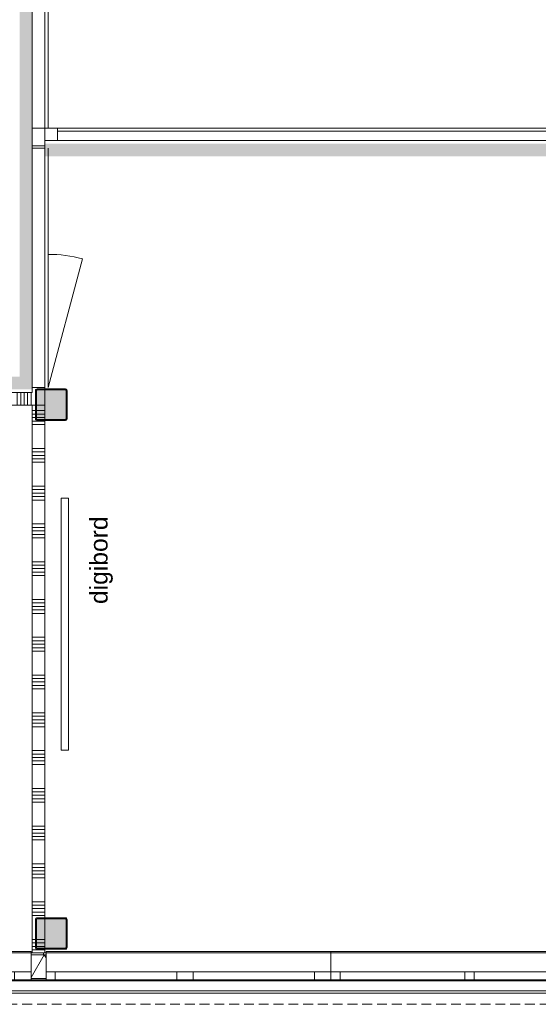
# Model space of a CAD drawing. Header units: millimetres. Extents: x -409 to 257590, y -7786 to 67330.
# Tile 178 of 210: x 89610 to 93726, y -409 to 7411. Entities that reach past the tile are written whole.
import ezdxf

# ---------------------------------------------------------------- set-up
doc = ezdxf.new("R2010")
doc.units = ezdxf.units.MM
doc.header["$MEASUREMENT"] = 0
doc.linetypes.add('B0702', pattern=[117.37, 78.119999, -39.250001])
for name, color, linetype in [('Info Wandafwerking aanduiding', 7, 'Continuous'), ('Info Wandafwerking aanduiding Doorsnede-arcering', 7, 'Continuous'), ('New_21 Buitenwanden', 7, 'Continuous'), ('New_21 Buitenwanden Doorsnede-arcering', 7, 'Continuous'), ('New_21 Buitenwanden Laagscheidingslijnen', 7, 'Continuous'), ('New_21 Buitenwanden Ramen', 7, 'Continuous'), ('New_22 NC Binnenwanden', 7, 'Continuous'), ('New_22 NC Binnenwanden Deuren', 7, 'Continuous'), ('New_22 NC Binnenwanden Doorsnede-arcering', 7, 'Continuous'), ('New_22 NC Binnenwanden Laagscheidingslijnen', 7, 'Continuous'), ('New_22 NC Binnenwanden Ramen', 7, 'Continuous'), ('New_23 Vloeren', 7, 'Continuous'), ('New_41 Buitenwandafwerking houten latten', 7, 'Continuous'), ('New_72 Vaste Inrichting', 7, 'Continuous'), ('New_info tekst digiborden', 7, 'Continuous'), ('New_Info Wandafwerking aanduiding', 7, 'Continuous'), ('New_Info Wandafwerking aanduiding Doorsnede-arcering', 7, 'Continuous'), ('New_Z Ruimtefuncties Zone omranding', 7, 'Continuous'), ('S-COLS-____-OTLN.RVT S', 7, 'Continuous'), ('S-COLS-____-OTLN.RVT S 2D arcering', 7, 'Continuous')]:
    doc.layers.add(name, color=color, linetype=linetype)
doc.styles.add('GENERATED_STYLE_1', font='txt')

# ---------------------------------------------------------------- blocks, each defined once
blk = doc.blocks.new('Slab_1_2', base_point=(0, 42578.3))
at = {"layer": 'New_23 Vloeren', "color": 1, "linetype": 'Continuous', "lineweight": 0, "flags": 128}
blk.add_lwpolyline([(30010, 0), (61758.5, 0), (61760, 1964.4), (61760.2, 1964.4), (61758.1, 8599), (73460, 8599), (73460, 0), (99110, 0), (99110, 26125), (66860, 26125), (61760, 26125), (61760, 28000.2), (49978, 28000.1)], dxfattribs=at)
blk = doc.blocks.new('*X119')
at = {"layer": 'New_22 NC Binnenwanden Doorsnede-arcering', "color": 254, "linetype": 'Continuous', "lineweight": 0, "true_color": 0xe9ebeb}
blk.add_line((87790.3, 4350), (87790.3, 4450), dxfattribs=at)
blk = doc.blocks.new('*X120')
at = {"layer": 'New_22 NC Binnenwanden Doorsnede-arcering', "color": 254, "linetype": 'Continuous', "lineweight": 0, "true_color": 0xe9ebeb}
for p, q in [((88990.3, 4350), (88990.3, 4450)), ((89017.7, 4350), (89017.7, 4450)), ((89045.1, 4350), (89045.1, 4450)), ((89072.6, 4350), (89072.6, 4450)), ((89100, 4350), (89100, 4450)), ((89290.3, 4350), (89290.3, 4450)), ((89317.7, 4350), (89317.7, 4450)), ((89345.1, 4350), (89345.1, 4450)), ((89372.6, 4350), (89372.6, 4450)), ((89400, 4350), (89400, 4450)), ((89590.3, 4350), (89590.3, 4450)), ((89617.7, 4350), (89617.7, 4450)), ((89645.1, 4350), (89645.1, 4450)), ((89672.6, 4350), (89672.6, 4450)), ((89700, 4350), (89700, 4450))]:
    blk.add_line(p, q, dxfattribs=at)
blk = doc.blocks.new('D1 22_5')
at = {"layer": 'New_22 NC Binnenwanden Deuren', "color": 1, "linetype": 'Continuous', "lineweight": 0}
for q in [(-481.8, 267.6), (-517, 0)]:
    blk.add_line((517, 0), q, dxfattribs=at)
at = {"layer": 'New_22 NC Binnenwanden Deuren', "color": 7, "linetype": 'Continuous', "lineweight": 0}
for p, q in [((-517, -14), (-517, -114)), ((-517, -14), (-517, -114)), ((517, -14), (517, -114)), ((517, -14), (517, -114))]:
    blk.add_line(p, q, dxfattribs=at)
at = {"layer": 'New_22 NC Binnenwanden Deuren', "color": 1, "linetype": 'Continuous', "lineweight": 0}
blk.add_arc((517, 0), 1034, 165, 180, dxfattribs=at)
blk = doc.blocks.new('Wall_14_2', base_point=(87660, 4450))
at = {"layer": 'New_22 NC Binnenwanden', "color": 8, "linetype": 'Continuous', "lineweight": 0, "true_color": 0x778488}
for p, q in [((87810, 4450), (87810, 4350)), ((88844, 4450), (88844, 4350))]:
    blk.add_line(p, q, dxfattribs=at)
at = {"layer": 'New_22 NC Binnenwanden', "color": 8, "linetype": 'Continuous', "lineweight": 0, "true_color": 0x778488, "flags": 128}
for points in [[(87810, 4450), (87760, 4450)], [(87760, 4450), (87760, 4350)], [(89710, 4450), (88844, 4450)], [(89810, 4450), (89810, 4350)], [(87760, 4350), (87810, 4350)], [(88844, 4350), (89710, 4350)]]:
    blk.add_lwpolyline(points, dxfattribs=at)
at = {"layer": 'New_22 NC Binnenwanden Laagscheidingslijnen', "color": 8, "linetype": 'Continuous', "lineweight": 0, "true_color": 0x778488}
for p, q in [((89710, 4350), (89735, 4350)), ((89743, 4350), (89810, 4350))]:
    blk.add_line(p, q, dxfattribs=at)
at = {"layer": 'New_22 NC Binnenwanden', "color": 8, "lineweight": 0, "true_color": 0x778488}
for name in ['*X119', '*X120']:
    blk.add_blockref(name, (0, 0), dxfattribs=at)
at = {"layer": 'New_22 NC Binnenwanden Deuren', "color": 1, "linetype": 'Continuous', "lineweight": 0, "xscale": -0.9999999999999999, "zscale": 1000, "rotation": 359.9999169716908}
blk.add_blockref('D1 22_5', (88327, 4464), dxfattribs=at)
blk = doc.blocks.new('*X622')
at = {"layer": 'New_22 NC Binnenwanden Doorsnede-arcering', "color": 254, "linetype": 'Continuous', "lineweight": 0, "true_color": 0xe9ebeb}
blk.add_line((89710, 6409.7), (89810, 6409.7), dxfattribs=at)
blk = doc.blocks.new('*X623')
at = {"layer": 'New_22 NC Binnenwanden Doorsnede-arcering', "color": 254, "linetype": 'Continuous', "lineweight": 0, "true_color": 0xe9ebeb}
for p, q in [((89710, 9109.7), (89810, 9109.7)), ((89710, 9082.3), (89810, 9082.3)), ((89710, 9054.9), (89810, 9054.9)), ((89710, 9027.4), (89810, 9027.4)), ((89710, 9000), (89810, 9000)), ((89710, 8809.7), (89735.3, 8809.7)), ((89710, 8782.3), (89735, 8782.3)), ((89710, 8754.9), (89735, 8754.9)), ((89710, 8727.4), (89735, 8727.4)), ((89710, 8700), (89735, 8700))]:
    blk.add_line(p, q, dxfattribs=at)
blk = doc.blocks.new('*X624')
at = {"layer": 'New_22 NC Binnenwanden Doorsnede-arcering', "color": 254, "linetype": 'Continuous', "lineweight": 0, "true_color": 0xe9ebeb}
for p, q in [((89710, 11509.7), (89810, 11509.7)), ((89710, 11482.3), (89810, 11482.3)), ((89710, 11454.9), (89810, 11454.9)), ((89710, 11427.4), (89810, 11427.4)), ((89710, 11400), (89810, 11400)), ((89710, 11209.7), (89810, 11209.7)), ((89710, 11182.3), (89810, 11182.3)), ((89710, 11154.9), (89810, 11154.9)), ((89710, 11127.4), (89810, 11127.4)), ((89710, 11100), (89810, 11100)), ((89710, 10909.7), (89810, 10909.7)), ((89710, 10882.3), (89810, 10882.3)), ((89710, 10854.9), (89810, 10854.9)), ((89710, 10827.4), (89810, 10827.4)), ((89710, 10800), (89810, 10800)), ((89710, 10609.7), (89810, 10609.7)), ((89710, 10582.3), (89810, 10582.3)), ((89710, 10554.9), (89810, 10554.9)), ((89710, 10527.4), (89810, 10527.4)), ((89710, 10500), (89810, 10500)), ((89710, 10309.7), (89810, 10309.7)), ((89710, 10282.3), (89810, 10282.3)), ((89710, 10254.9), (89810, 10254.9))]:
    blk.add_line(p, q, dxfattribs=at)
blk = doc.blocks.new('*X626')
at = {"layer": 'New_22 NC Binnenwanden Doorsnede-arcering', "color": 254, "linetype": 'Continuous', "lineweight": 0, "true_color": 0xe9ebeb}
for p, q in [((89743, 8782.3), (89810, 8782.3)), ((89743.3, 8809.7), (89810, 8809.7)), ((89743, 8754.9), (89810, 8754.9)), ((89743, 8727.4), (89810, 8727.4)), ((89743, 8700), (89810, 8700))]:
    blk.add_line(p, q, dxfattribs=at)
blk = doc.blocks.new('R1 22_3')
at = {"layer": 'New_22 NC Binnenwanden Ramen', "color": 1, "linetype": 'Continuous', "lineweight": 0}
for p, q in [((-500, 0), (-433, 0)), ((-433, 0), (-433, -139)), ((-433, 0), (433, 0)), ((433, -139), (433, 0)), ((433, 0), (500, 0)), ((-433, -139), (-500, -139)), ((433, -139), (-433, -139)), ((500, -139), (433, -139))]:
    blk.add_line(p, q, dxfattribs=at)
at = {"layer": 'New_22 NC Binnenwanden Ramen', "color": 9, "linetype": 'Continuous', "lineweight": 0}
for p, q in [((-500, -14), (500, -14)), ((-500, -114), (500, -114))]:
    blk.add_line(p, q, dxfattribs=at)
at = {"layer": 'New_22 NC Binnenwanden Ramen', "color": 7, "linetype": 'Continuous', "lineweight": 0}
for p, q in [((-500, -14), (-500, -114)), ((-500, -14), (-500, -114)), ((500, -14), (500, -114)), ((500, -14), (500, -114))]:
    blk.add_line(p, q, dxfattribs=at)
blk = doc.blocks.new('D1 zl1-a 22')
at = {"layer": 'New_22 NC Binnenwanden Deuren', "color": 1, "linetype": 'Continuous', "lineweight": 0}
for p, q in [((57, 0), (-964, 273.6)), ((57, 0), (-1000, 0)), ((1000, 0), (57, 0))]:
    blk.add_line(p, q, dxfattribs=at)
at = {"layer": 'New_22 NC Binnenwanden Deuren', "color": 7, "linetype": 'Continuous', "lineweight": 0}
for p, q in [((-1000, -125), (-1000, -25)), ((-1000, -125), (-1000, -25)), ((1000, -125), (1000, -25)), ((1000, -125), (1000, -25))]:
    blk.add_line(p, q, dxfattribs=at)
at = {"layer": 'New_22 NC Binnenwanden Deuren', "color": 1, "linetype": 'Continuous', "lineweight": 0}
blk.add_arc((57, 0), 1057, 165, 180, dxfattribs=at)
blk = doc.blocks.new('D1 zl1-b 22_6')
at = {"layer": 'New_22 NC Binnenwanden Deuren', "color": 1, "linetype": 'Continuous', "lineweight": 0}
for p, q in [((950, 0), (-71, 273.6)), ((-950, 0), (-107, 0)), ((950, 0), (-107, 0))]:
    blk.add_line(p, q, dxfattribs=at)
at = {"layer": 'New_22 NC Binnenwanden Deuren', "color": 7, "linetype": 'Continuous', "lineweight": 0}
for p, q in [((-950, -125), (-950, -25)), ((-950, -125), (-950, -25)), ((950, -125), (950, -25)), ((950, -125), (950, -25))]:
    blk.add_line(p, q, dxfattribs=at)
at = {"layer": 'New_22 NC Binnenwanden Deuren', "color": 1, "linetype": 'Continuous', "lineweight": 0}
blk.add_arc((950, 0), 1057, 165, 180, dxfattribs=at)
blk = doc.blocks.new('Wall_135_2', base_point=(89810, 11600))
at = {"layer": 'New_22 NC Binnenwanden', "color": 8, "linetype": 'Continuous', "lineweight": 0, "true_color": 0x778488}
for p, q in [((89710, 10250), (89810, 10250)), ((89710, 9250), (89810, 9250)), ((89710, 8550), (89810, 8550)), ((89710, 6550), (89810, 6550)), ((89710, 6390), (89810, 6390)), ((89710, 4490), (89810, 4490))]:
    blk.add_line(p, q, dxfattribs=at)
at = {"layer": 'New_22 NC Binnenwanden', "color": 8, "linetype": 'Continuous', "lineweight": 0, "true_color": 0x778488, "flags": 128}
for points in [[(89710, 11600), (89710, 10250)], [(89810, 11600), (89710, 11600)], [(89810, 10250), (89810, 11600)], [(89710, 9250), (89710, 8550)], [(89810, 8825), (89810, 9250)], [(89810, 8583), (89810, 8817)], [(89810, 8550), (89810, 8575)], [(89710, 6550), (89710, 6390)], [(89810, 6390), (89810, 6550)], [(89710, 4490), (89710, 4450)], [(89810, 4475), (89810, 4490)], [(89810, 4450), (89810, 4467)]]:
    blk.add_lwpolyline(points, dxfattribs=at)
at = {"layer": 'New_22 NC Binnenwanden', "color": 8, "lineweight": 0, "true_color": 0x778488}
for name in ['*X624', '*X623', '*X626', '*X622']:
    blk.add_blockref(name, (0, 0), dxfattribs=at)
at = {"layer": 'New_22 NC Binnenwanden Deuren', "color": 1, "linetype": 'Continuous', "lineweight": 0, "zscale": 1000, "rotation": 270}
for name, p in [('D1 zl1-a 22', (89835, 7550)), ('D1 zl1-b 22_6', (89835, 5440))]:
    blk.add_blockref(name, p, dxfattribs=at)
at = {"layer": 'New_22 NC Binnenwanden Ramen', "color": 1, "linetype": 'Continuous', "lineweight": 0, "zscale": 1000, "rotation": 90}
blk.add_blockref('R1 22_3', (89696, 9750), dxfattribs=at)
blk = doc.blocks.new('Wall_210_2', base_point=(99110, 0))
at = {"layer": 'New_21 Buitenwanden', "color": 8, "linetype": 'Continuous', "lineweight": 0, "true_color": 0x778488}
for p, q in [((73316, -214), (99254, -214)), ((73246, -302), (99324, -302))]:
    blk.add_line(p, q, dxfattribs=at)
at = {"layer": 'New_21 Buitenwanden', "color": 8, "linetype": 'Continuous', "lineweight": 0, "true_color": 0x778488, "flags": 128}
for points in [[(99110, 0), (73460, 0)], [(73140, -320), (99412, -320)]]:
    blk.add_lwpolyline(points, dxfattribs=at)
blk = doc.blocks.new('*X882')
at = {"layer": 'New_22 NC Binnenwanden Doorsnede-arcering', "color": 254, "linetype": 'Continuous', "lineweight": 0, "true_color": 0xe9ebeb}
for p, q in [((89710, 4305.5), (89735, 4305.5)), ((89710, 4278.1), (89735, 4278.1)), ((89710, 4250.7), (89735, 4250.7)), ((89710, 4223.2), (89810, 4223.2)), ((89710, 4195.8), (89810, 4195.8)), ((89710, 4005.5), (89810, 4005.5)), ((89710, 3978.1), (89810, 3978.1)), ((89710, 3950.7), (89810, 3950.7)), ((89710, 3923.2), (89810, 3923.2)), ((89710, 3895.8), (89810, 3895.8)), ((89710, 3705.5), (89810, 3705.5)), ((89710, 3678.1), (89810, 3678.1)), ((89710, 3650.7), (89810, 3650.7)), ((89710, 3623.2), (89810, 3623.2)), ((89710, 3595.8), (89810, 3595.8)), ((89709.9, 3405.5), (89809.9, 3405.5)), ((89709.9, 3378.1), (89809.9, 3378.1)), ((89709.9, 3350.7), (89809.9, 3350.7)), ((89709.9, 3323.2), (89809.9, 3323.2)), ((89709.9, 3295.8), (89809.9, 3295.8)), ((89709.9, 3105.5), (89809.9, 3105.5)), ((89709.9, 3078.1), (89809.9, 3078.1)), ((89709.9, 3050.7), (89809.9, 3050.7)), ((89709.9, 3023.2), (89809.9, 3023.2)), ((89709.9, 2995.8), (89809.9, 2995.8)), ((89709.9, 2805.5), (89809.9, 2805.5)), ((89709.9, 2778.1), (89809.9, 2778.1)), ((89709.9, 2750.7), (89809.9, 2750.7)), ((89709.9, 2723.2), (89809.9, 2723.2)), ((89709.9, 2695.8), (89809.9, 2695.8)), ((89709.9, 2505.5), (89809.9, 2505.5)), ((89709.9, 2478.1), (89809.9, 2478.1)), ((89709.9, 2450.7), (89809.9, 2450.7)), ((89709.9, 2423.2), (89809.9, 2423.2)), ((89709.9, 2395.8), (89809.9, 2395.8)), ((89709.9, 2205.5), (89809.9, 2205.5)), ((89709.9, 2178.1), (89809.9, 2178.1)), ((89709.9, 2150.7), (89809.9, 2150.7)), ((89709.9, 2123.2), (89809.9, 2123.2)), ((89709.9, 2095.8), (89809.9, 2095.8)), ((89709.9, 1905.5), (89809.9, 1905.5)), ((89709.9, 1878.1), (89809.9, 1878.1)), ((89709.9, 1850.7), (89809.9, 1850.7)), ((89709.9, 1823.2), (89809.9, 1823.2)), ((89709.9, 1795.8), (89809.9, 1795.8)), ((89709.9, 1605.5), (89809.9, 1605.5)), ((89709.9, 1578.1), (89809.9, 1578.1)), ((89709.9, 1550.7), (89809.9, 1550.7)), ((89709.9, 1523.2), (89809.9, 1523.2)), ((89709.9, 1495.8), (89809.9, 1495.8)), ((89709.8, 1305.5), (89809.8, 1305.5)), ((89709.8, 1278.1), (89809.8, 1278.1)), ((89709.8, 1250.7), (89809.8, 1250.7)), ((89709.8, 1223.2), (89809.8, 1223.2)), ((89709.8, 1195.8), (89809.8, 1195.8)), ((89709.8, 1005.5), (89809.8, 1005.5)), ((89709.8, 978.1), (89809.8, 978.1)), ((89709.8, 950.7), (89809.8, 950.7)), ((89709.8, 923.2), (89809.8, 923.2)), ((89709.8, 895.8), (89809.8, 895.8)), ((89709.8, 705.5), (89809.8, 705.5)), ((89709.8, 678.1), (89809.8, 678.1)), ((89709.8, 650.7), (89809.8, 650.7)), ((89709.8, 623.2), (89809.8, 623.2)), ((89709.8, 595.8), (89809.8, 595.8)), ((89709.8, 405.5), (89809.8, 405.5)), ((89709.8, 378.1), (89809.8, 378.1)), ((89709.8, 350.7), (89809.8, 350.7)), ((89709.8, 323.2), (89809.8, 323.2)), ((89709.8, 295.8), (89809.8, 295.8)), ((89709.8, 105.5), (89735, 105.5)), ((89709.8, 78.1), (89735, 78.1)), ((89709.8, 50.7), (89735, 50.7)), ((89709.8, 23.2), (89809.8, 23.2))]:
    blk.add_line(p, q, dxfattribs=at)
blk = doc.blocks.new('*X883')
at = {"layer": 'New_22 NC Binnenwanden Doorsnede-arcering', "color": 254, "linetype": 'Continuous', "lineweight": 0, "true_color": 0xe9ebeb}
for p, q in [((89743, 105.5), (89809.8, 105.5)), ((89743, 78.1), (89809.8, 78.1)), ((89743, 50.7), (89809.8, 50.7))]:
    blk.add_line(p, q, dxfattribs=at)
blk = doc.blocks.new('*X884')
at = {"layer": 'New_22 NC Binnenwanden Doorsnede-arcering', "color": 254, "linetype": 'Continuous', "lineweight": 0, "true_color": 0xe9ebeb}
for p, q in [((89743, 4305.5), (89810, 4305.5)), ((89743, 4278.1), (89810, 4278.1)), ((89743, 4250.7), (89810, 4250.7))]:
    blk.add_line(p, q, dxfattribs=at)
blk = doc.blocks.new('Wall_219_2', base_point=(89810, 4450))
at = {"layer": 'New_22 NC Binnenwanden', "color": 8, "linetype": 'Continuous', "lineweight": 0, "true_color": 0x778488, "flags": 128}
for points in [[(89710, 4350), (89709.8, 0)], [(89810, 4233), (89810, 4350)], [(89809.8, 275), (89810, 4225)], [(89809.8, 33), (89809.8, 267)], [(89809.8, 0), (89709.8, 0)], [(89809.8, 0), (89809.8, 25)]]:
    blk.add_lwpolyline(points, dxfattribs=at)
at = {"layer": 'New_22 NC Binnenwanden Laagscheidingslijnen', "color": 8, "linetype": 'Continuous', "lineweight": 0, "true_color": 0x778488}
for p, q in [((89710, 4350), (89735, 4350)), ((89743, 4350), (89810, 4350))]:
    blk.add_line(p, q, dxfattribs=at)
at = {"layer": 'New_22 NC Binnenwanden', "color": 8, "lineweight": 0, "true_color": 0x778488}
for name in ['*X882', '*X884', '*X883']:
    blk.add_blockref(name, (0, 0), dxfattribs=at)
blk = doc.blocks.new('Wall_360_2', base_point=(87760, 4474.7))
at = {"layer": 'Info Wandafwerking aanduiding Doorsnede-arcering', "linetype": 'Continuous', "lineweight": 0}
for points in [[(87860, 4474.7), (89610, 4474.7), (89610, 4574.7), (87860, 4574.7)], [(89610, 4574.7), (89610, 4474.7), (89710, 4474.7)], [(89710, 4574.7), (89610, 4574.7), (89710, 4474.7)]]:
    blk.add_hatch(color=1, dxfattribs=at).paths.add_polyline_path(points)
at = {"layer": 'Info Wandafwerking aanduiding', "color": 9, "linetype": 'Continuous', "lineweight": 0, "flags": 128}
blk.add_lwpolyline([(89710, 4474.7), (89710, 4574.7)], dxfattribs=at)
blk = doc.blocks.new('Wall_361_2', base_point=(89710, 4474.7))
at = {"layer": 'Info Wandafwerking aanduiding Doorsnede-arcering', "linetype": 'Continuous', "lineweight": 0}
blk.add_hatch(color=1, dxfattribs=at).paths.add_polyline_path([(89710, 4574.7), (89710, 21250), (89610, 21250), (89610, 4574.7)])
blk = doc.blocks.new('Notitiebord 22 KM')
at = {"layer": 'New_72 Vaste Inrichting', "color": 253, "linetype": 'Continuous', "lineweight": 0, "true_color": 0x99a3a6}
for p, q in [((2000, 60), (0, 60)), ((0, 60), (0, 0)), ((0, 0), (2000, 0)), ((2000, 0), (2000, 60))]:
    blk.add_line(p, q, dxfattribs=at)
blk = doc.blocks.new('Column 361[44]_2', base_point=(0.5, 3))
at = {"layer": 'S-COLS-____-OTLN.RVT S 2D arcering', "linetype": 'Continuous', "lineweight": 0, "true_color": 0x778488}
h = blk.add_hatch(color=8, dxfattribs=at)
h.paths.add_polyline_path([(89735.5, 41), (89736.5, 36), (89739.3, 31.8), (89743.5, 28.9), (89748.5, 28), (89972.5, 28), (89977.5, 28.9), (89981.7, 31.8), (89984.5, 36), (89985.5, 41), (89985.5, 265), (89984.5, 269.9), (89981.7, 274.1), (89977.5, 277), (89972.5, 278), (89748.5, 278), (89743.5, 277), (89739.3, 274.1), (89736.5, 269.9), (89735.5, 265)])
h.paths.add_polyline_path([(89972.5, 36), (89748.5, 36), (89746.6, 36.3), (89745, 37.4), (89743.9, 39), (89743.5, 41), (89743.5, 265), (89743.9, 266.9), (89745, 268.5), (89746.6, 269.6), (89748.5, 270), (89972.5, 270), (89974.4, 269.6), (89976.1, 268.5), (89977.1, 266.9), (89977.5, 265), (89977.5, 41), (89977.1, 39), (89976.1, 37.4), (89974.4, 36.3)], flags=0)
blk.add_hatch(color=8, dxfattribs=at).paths.add_polyline_path([(89972.5, 270), (89748.5, 270), (89746.6, 269.6), (89745, 268.5), (89743.9, 266.9), (89743.5, 265), (89743.5, 41), (89743.9, 39), (89745, 37.4), (89746.6, 36.3), (89748.5, 36), (89972.5, 36), (89974.4, 36.3), (89976.1, 37.4), (89977.1, 39), (89977.5, 41), (89977.5, 265), (89977.1, 266.9), (89976.1, 268.5), (89974.4, 269.6)])
at = {"layer": 'S-COLS-____-OTLN.RVT S', "color": 1, "linetype": 'Continuous', "lineweight": 0}
for p, q in [((89736.5, 269.9), (89735.5, 265)), ((89735.5, 265), (89735.5, 41)), ((89739.3, 274.1), (89736.5, 269.9)), ((89743.5, 277), (89739.3, 274.1)), ((89748.5, 278), (89743.5, 277)), ((89743.5, 265), (89743.9, 266.9)), ((89743.5, 41), (89743.5, 265)), ((89743.9, 266.9), (89745, 268.5)), ((89745, 268.5), (89746.6, 269.6)), ((89746.6, 269.6), (89748.5, 270)), ((89972.5, 278), (89748.5, 278)), ((89748.5, 270), (89972.5, 270)), ((89977.5, 277), (89972.5, 278)), ((89972.5, 270), (89974.4, 269.6)), ((89974.4, 269.6), (89976.1, 268.5)), ((89976.1, 268.5), (89977.1, 266.9)), ((89977.1, 266.9), (89977.5, 265)), ((89981.7, 274.1), (89977.5, 277)), ((89977.5, 265), (89977.5, 41)), ((89984.5, 269.9), (89981.7, 274.1)), ((89985.5, 265), (89984.5, 269.9)), ((89985.5, 41), (89985.5, 265)), ((89735.5, 41), (89736.5, 36)), ((89736.5, 36), (89739.3, 31.8)), ((89739.3, 31.8), (89743.5, 28.9)), ((89743.9, 39), (89743.5, 41)), ((89743.5, 28.9), (89748.5, 28)), ((89745, 37.4), (89743.9, 39)), ((89746.6, 36.3), (89745, 37.4)), ((89748.5, 36), (89746.6, 36.3)), ((89972.5, 36), (89748.5, 36)), ((89748.5, 28), (89972.5, 28)), ((89974.4, 36.3), (89972.5, 36)), ((89972.5, 28), (89977.5, 28.9)), ((89976.1, 37.4), (89974.4, 36.3)), ((89977.1, 39), (89976.1, 37.4)), ((89977.5, 41), (89977.1, 39)), ((89977.5, 28.9), (89981.7, 31.8)), ((89981.7, 31.8), (89984.5, 36)), ((89984.5, 36), (89985.5, 41))]:
    blk.add_line(p, q, dxfattribs=at)
blk = doc.blocks.new('Column 392[75]_2', base_point=(0.5, 3))
at = {"layer": 'S-COLS-____-OTLN.RVT S 2D arcering', "linetype": 'Continuous', "lineweight": 0, "true_color": 0x778488}
h = blk.add_hatch(color=8, dxfattribs=at)
h.paths.add_polyline_path([(89735.5, 4241), (89736.5, 4236), (89739.3, 4231.8), (89743.5, 4228.9), (89748.5, 4228), (89972.5, 4228), (89977.5, 4228.9), (89981.7, 4231.8), (89984.5, 4236), (89985.5, 4241), (89985.5, 4465), (89984.5, 4469.9), (89981.7, 4474.1), (89977.5, 4477), (89972.5, 4478), (89748.5, 4478), (89743.5, 4477), (89739.3, 4474.1), (89736.5, 4469.9), (89735.5, 4465)])
h.paths.add_polyline_path([(89972.5, 4236), (89748.5, 4236), (89746.6, 4236.3), (89745, 4237.4), (89743.9, 4239), (89743.5, 4241), (89743.5, 4465), (89743.9, 4466.9), (89745, 4468.5), (89746.6, 4469.6), (89748.5, 4470), (89972.5, 4470), (89974.4, 4469.6), (89976.1, 4468.5), (89977.1, 4466.9), (89977.5, 4465), (89977.5, 4241), (89977.1, 4239), (89976.1, 4237.4), (89974.4, 4236.3)], flags=0)
blk.add_hatch(color=8, dxfattribs=at).paths.add_polyline_path([(89972.5, 4470), (89748.5, 4470), (89746.6, 4469.6), (89745, 4468.5), (89743.9, 4466.9), (89743.5, 4465), (89743.5, 4241), (89743.9, 4239), (89745, 4237.4), (89746.6, 4236.3), (89748.5, 4236), (89972.5, 4236), (89974.4, 4236.3), (89976.1, 4237.4), (89977.1, 4239), (89977.5, 4241), (89977.5, 4465), (89977.1, 4466.9), (89976.1, 4468.5), (89974.4, 4469.6)])
at = {"layer": 'S-COLS-____-OTLN.RVT S', "color": 1, "linetype": 'Continuous', "lineweight": 0}
for p, q in [((89736.5, 4469.9), (89735.5, 4465)), ((89735.5, 4465), (89735.5, 4241)), ((89739.3, 4474.1), (89736.5, 4469.9)), ((89743.5, 4477), (89739.3, 4474.1)), ((89748.5, 4478), (89743.5, 4477)), ((89743.5, 4465), (89743.9, 4466.9)), ((89743.5, 4241), (89743.5, 4465)), ((89743.9, 4466.9), (89745, 4468.5)), ((89745, 4468.5), (89746.6, 4469.6)), ((89746.6, 4469.6), (89748.5, 4470)), ((89972.5, 4478), (89748.5, 4478)), ((89748.5, 4470), (89972.5, 4470)), ((89977.5, 4477), (89972.5, 4478)), ((89972.5, 4470), (89974.4, 4469.6)), ((89974.4, 4469.6), (89976.1, 4468.5)), ((89976.1, 4468.5), (89977.1, 4466.9)), ((89977.1, 4466.9), (89977.5, 4465)), ((89981.7, 4474.1), (89977.5, 4477)), ((89977.5, 4465), (89977.5, 4241)), ((89984.5, 4469.9), (89981.7, 4474.1)), ((89985.5, 4465), (89984.5, 4469.9)), ((89985.5, 4241), (89985.5, 4465)), ((89735.5, 4241), (89736.5, 4236)), ((89736.5, 4236), (89739.3, 4231.8)), ((89739.3, 4231.8), (89743.5, 4228.9)), ((89743.9, 4239), (89743.5, 4241)), ((89743.5, 4228.9), (89748.5, 4228)), ((89745, 4237.4), (89743.9, 4239)), ((89746.6, 4236.3), (89745, 4237.4)), ((89748.5, 4236), (89746.6, 4236.3)), ((89972.5, 4236), (89748.5, 4236)), ((89748.5, 4228), (89972.5, 4228)), ((89974.4, 4236.3), (89972.5, 4236)), ((89972.5, 4228), (89977.5, 4228.9)), ((89976.1, 4237.4), (89974.4, 4236.3)), ((89977.1, 4239), (89976.1, 4237.4)), ((89977.5, 4241), (89977.1, 4239)), ((89977.5, 4228.9), (89981.7, 4231.8)), ((89981.7, 4231.8), (89984.5, 4236)), ((89984.5, 4236), (89985.5, 4241))]:
    blk.add_line(p, q, dxfattribs=at)
blk = doc.blocks.new('Curtain Wall_72_2')
at = {"layer": 'New_41 Buitenwandafwerking houten latten', "color": 253, "linetype": 'B0702', "lineweight": 0, "true_color": 0x99a3a6, "flags": 128}
blk.add_lwpolyline([(88691, -409.1), (88737, -409.1), (88837, -409.1), (88937, -409.1), (89037, -409.1), (89083, -409.1), (89183, -409.1), (89283, -409.1), (89383, -409.1), (89429, -409.1), (89529, -409.1), (89629, -409.1), (89729, -409.1), (89775, -409.1), (89875, -409.1), (89975, -409.1), (90075, -409.1), (90121, -409.1), (90221, -409.1), (90321, -409.1), (90421, -409.1), (90467, -409.1), (90567, -409.1), (90667, -409.1), (90767, -409.1), (90813, -409.1), (90913, -409.1), (91013, -409.1), (91113, -409.1), (91159, -409.1), (91259, -409.1), (91359, -409.1), (91459, -409.1), (91505, -409.1), (91605, -409.1), (91705, -409.1), (91805, -409.1), (91851, -409.1), (91951, -409.1), (92051, -409.1), (92151, -409.1), (92197, -409.1), (92297, -409.1), (92397, -409.2), (92497, -409.2), (92543, -409.2), (92643, -409.2), (92743, -409.2), (92843, -409.2), (92889, -409.2), (92989, -409.2), (93089, -409.2), (93189, -409.2), (93235, -409.2), (93335, -409.2), (93435, -409.2), (93535, -409.2), (93581, -409.2), (93681, -409.2), (93781, -409.2), (93881, -409.2), (93927, -409.2), (94027, -409.2), (94127, -409.2), (94227, -409.2), (94273, -409.2), (94373, -409.2), (94473, -409.2), (94573, -409.2), (94619, -409.2), (94719, -409.2), (94819, -409.2), (94919, -409.2), (94965, -409.2), (95065, -409.2), (95165, -409.2), (95265, -409.2), (95311, -409.2), (95411, -409.2), (95511, -409.2), (95611, -409.2), (95657, -409.2), (95757, -409.2), (95857, -409.2), (95957, -409.2), (96003, -409.2), (96103, -409.2), (96203, -409.2), (96303, -409.2), (96349, -409.2), (96449, -409.2), (96549, -409.2), (96649, -409.2), (96695, -409.2), (96795, -409.2), (96895, -409.2), (96995, -409.2), (97041, -409.2), (97141, -409.2), (97241, -409.2), (97341, -409.2), (97387, -409.2), (97487, -409.2), (97587, -409.2), (97687, -409.2), (97733, -409.2), (97833, -409.2), (97933, -409.2), (98033, -409.2), (98079, -409.2), (98179, -409.2), (98279, -409.2), (98379, -409.2), (98425, -409.2), (98525, -409.2), (98625, -409.2), (98725, -409.2), (98771, -409.2), (98871, -409.2), (98971, -409.2), (99071, -409.2), (99102.9, -409.2)], dxfattribs=at)
blk = doc.blocks.new('DV1 22')
at = {"layer": 'New_22 NC Binnenwanden Deuren', "color": 7, "linetype": 'Continuous', "lineweight": 0}
for p, q in [((-4599.5, 0), (-4599.5, 25)), ((-4599.5, -75), (-4599.5, 0)), ((-4599.5, -75), (-4599.5, 0)), ((4599.5, 0), (4599.5, 25)), ((4599.5, -75), (4599.5, 0)), ((4599.5, -75), (4599.5, 0))]:
    blk.add_line(p, q, dxfattribs=at)
at = {"layer": 'New_22 NC Binnenwanden Deuren', "color": 1, "linetype": 'Continuous', "lineweight": 0}
for p, q in [((-4088.5, 0), (-4599.5, 0)), ((-4088.5, 0), (-3066.3, 0)), ((-3066.3, 0), (-2044.2, 0)), ((-2044.2, 0), (-1022.1, 0)), ((-1022.1, 0), (0, 0)), ((0, 0), (1022.1, 0)), ((1022.1, 0), (2044.2, 0)), ((2044.2, 0), (3066.3, 0)), ((3066.3, 0), (4088.5, 0)), ((4088.5, 0), (4599.5, 0))]:
    blk.add_line(p, q, dxfattribs=at)
blk = doc.blocks.new('Wall_494_2', base_point=(89810, 6450))
at = {"layer": 'New_22 NC Binnenwanden', "color": 8, "linetype": 'Continuous', "lineweight": 0, "true_color": 0x778488}
for p, q in [((89911, 6525), (89911, 6550)), ((89911, 6450), (89911, 6525)), ((99110, 6525), (99110, 6550)), ((99110, 6450), (99110, 6525))]:
    blk.add_line(p, q, dxfattribs=at)
at = {"layer": 'New_22 NC Binnenwanden', "color": 8, "linetype": 'Continuous', "lineweight": 0, "true_color": 0x778488, "flags": 128}
for points in [[(89911, 6550), (89810, 6550)], [(89810, 6450), (89810, 6550)], [(89810, 6450), (89911, 6450)]]:
    blk.add_lwpolyline(points, dxfattribs=at)
at = {"layer": 'New_22 NC Binnenwanden Deuren', "color": 1, "linetype": 'Continuous', "lineweight": 0, "zscale": 1000, "rotation": 2.022747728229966e-05}
blk.add_blockref('DV1 22', (94510.5, 6525), dxfattribs=at)
blk = doc.blocks.new('*X2283')
at = {"layer": 'New_21 Buitenwanden Doorsnede-arcering', "color": 254, "linetype": 'Continuous', "lineweight": 0, "true_color": 0xe9ebeb}
for p in [(89700, -197), (89819.8, -40.4)]:
    blk.add_line(p, (89805.1, -15), dxfattribs=at)
blk = doc.blocks.new('Rnx horizontaal 22_39')
at = {"layer": 'New_21 Buitenwanden Ramen', "color": 1, "linetype": 'Continuous', "lineweight": 0}
for p, q in [((-1100, 150), (-1100, 160)), ((-1100, 160), (1100, 160)), ((1100, 160), (1100, 150)), ((-1100, 0), (-1027, 0)), ((-1027, 0), (-1027, -72)), ((-1027, 0), (-36.5, 0)), ((-36.5, -72), (-36.5, 0)), ((-36.5, 0), (0, 0)), ((0, 0), (36.5, 0)), ((36.5, 0), (36.5, -72)), ((36.5, 0), (1027, 0)), ((1027, -72), (1027, 0)), ((1027, 0), (1100, 0)), ((-1027, -72), (-1100, -72)), ((-36.5, -72), (-1027, -72)), ((0, -72), (-36.5, -72)), ((36.5, -72), (0, -72)), ((1027, -72), (36.5, -72)), ((1100, -72), (1027, -72))]:
    blk.add_line(p, q, dxfattribs=at)
at = {"layer": 'New_21 Buitenwanden Ramen', "color": 9, "linetype": 'Continuous', "lineweight": 0}
for p, q in [((-1100, 135), (-1100, 150)), ((-1100, 0), (-1100, 135)), ((1100, 135), (1100, 150)), ((1100, 0), (1100, 135)), ((-1100, -54), (-1100, 0)), ((-1100, -54), (-1100, 0)), ((1100, -54), (1100, 0)), ((1100, -54), (1100, 0)), ((-1100, -72), (-1100, -54)), ((-1100, -72), (-1100, -54)), ((1100, -72), (1100, -54)), ((1100, -72), (1100, -54))]:
    blk.add_line(p, q, dxfattribs=at)
blk = doc.blocks.new('Rnx horizontaal 22_42')
at = {"layer": 'New_21 Buitenwanden Ramen', "color": 1, "linetype": 'Continuous', "lineweight": 0}
for p, q in [((-965, 150), (-965, 160)), ((-965, 160), (965, 160)), ((965, 160), (965, 150)), ((-965, 0), (-892, 0)), ((-892, 0), (-892, -72)), ((-892, 0), (-93.5, 0)), ((-93.5, -72), (-93.5, 0)), ((-93.5, 0), (-57, 0)), ((-57, 0), (36.5, 0)), ((36.5, 0), (36.5, -72)), ((36.5, 0), (835, 0)), ((835, -72), (835, 0)), ((835, 0), (965, 0)), ((-892, -72), (-965, -72)), ((-93.5, -72), (-892, -72)), ((-57, -72), (-93.5, -72)), ((36.5, -72), (-57, -72)), ((835, -72), (36.5, -72)), ((965, -72), (835, -72))]:
    blk.add_line(p, q, dxfattribs=at)
at = {"layer": 'New_21 Buitenwanden Ramen', "color": 9, "linetype": 'Continuous', "lineweight": 0}
for p, q in [((-965, 135), (-965, 150)), ((-965, 0), (-965, 135)), ((965, 135), (965, 150)), ((965, 0), (965, 135)), ((-965, -54), (-965, 0)), ((-965, -54), (-965, 0)), ((965, -54), (965, 0)), ((965, -54), (965, 0)), ((-965, -72), (-965, -54)), ((-965, -72), (-965, -54)), ((965, -72), (965, -54)), ((965, -72), (965, -54))]:
    blk.add_line(p, q, dxfattribs=at)
blk = doc.blocks.new('Rnx horizontaal 22_25')
at = {"layer": 'New_21 Buitenwanden Ramen', "color": 1, "linetype": 'Continuous', "lineweight": 0}
for p, q in [((-1130, 150), (-1130, 160)), ((-1130, 160), (1130, 160)), ((1130, 160), (1130, 150)), ((-1130, 0), (-1057, 0)), ((-1057, 0), (-1057, -72)), ((-1057, 0), (-93.5, 0)), ((-93.5, -72), (-93.5, 0)), ((-93.5, 0), (-57, 0)), ((-57, 0), (36.5, 0)), ((36.5, 0), (36.5, -72)), ((36.5, 0), (1000, 0)), ((1000, -72), (1000, 0)), ((1000, 0), (1130, 0)), ((-1057, -72), (-1130, -72)), ((-93.5, -72), (-1057, -72)), ((-57, -72), (-93.5, -72)), ((36.5, -72), (-57, -72)), ((1000, -72), (36.5, -72)), ((1130, -72), (1000, -72))]:
    blk.add_line(p, q, dxfattribs=at)
at = {"layer": 'New_21 Buitenwanden Ramen', "color": 9, "linetype": 'Continuous', "lineweight": 0}
for p, q in [((-1130, 135), (-1130, 150)), ((-1130, 0), (-1130, 135)), ((1130, 135), (1130, 150)), ((1130, 0), (1130, 135)), ((-1130, -54), (-1130, 0)), ((-1130, -54), (-1130, 0)), ((1130, -54), (1130, 0)), ((1130, -54), (1130, 0)), ((-1130, -72), (-1130, -54)), ((-1130, -72), (-1130, -54)), ((1130, -72), (1130, -54)), ((1130, -72), (1130, -54))]:
    blk.add_line(p, q, dxfattribs=at)
blk = doc.blocks.new('Wall_503_2', base_point=(99110, 0))
at = {"layer": 'New_21 Buitenwanden Doorsnede-arcering', "linetype": 'Continuous', "lineweight": 0, "true_color": 0xe9ebeb}
h = blk.add_hatch(dxfattribs=at)
h.set_pattern_fill('930_Lijnen_vert_200_0002', color=254, style=0, pattern_type=2)
h.set_pattern_definition([(90, (0, 0), (-200, 0), [])])
h.paths.add_polyline_path([(89819.8, 0), (89700, 0), (89700, -15), (89819.8, -15)])
at = {"layer": 'New_21 Buitenwanden', "color": 8, "linetype": 'Continuous', "lineweight": 0, "true_color": 0x778488}
for p, q in [((89700, -15), (89700, 0)), ((89819.8, -15), (89819.8, 0)), ((89700, -150), (89700, -15)), ((89819.8, -150), (89819.8, -15)), ((89700, -204), (89700, -150)), ((89819.8, -204), (89819.8, -150)), ((89700, -222), (89700, -204)), ((89819.8, -222), (89819.8, -204))]:
    blk.add_line(p, q, dxfattribs=at)
at = {"layer": 'New_21 Buitenwanden', "color": 8, "linetype": 'Continuous', "lineweight": 0, "true_color": 0x778488, "flags": 128}
for points in [[(89819.8, 0), (89700, 0)], [(89700, -222), (89819.8, -222)]]:
    blk.add_lwpolyline(points, dxfattribs=at)
at = {"layer": 'New_21 Buitenwanden Laagscheidingslijnen', "color": 8, "linetype": 'Continuous', "lineweight": 0, "true_color": 0x778488}
for p, q in [((89819.8, -15), (89700, -15)), ((89700, -204), (89819.8, -204))]:
    blk.add_line(p, q, dxfattribs=at)
at = {"layer": 'New_21 Buitenwanden', "color": 8, "lineweight": 0, "true_color": 0x778488}
blk.add_blockref('*X2283', (0, 0), dxfattribs=at)
at = {"layer": 'New_21 Buitenwanden Ramen', "color": 1, "linetype": 'Continuous', "lineweight": 0, "zscale": 1000}
for name, p in [('Rnx horizontaal 22_42', (88735, -150)), ('Rnx horizontaal 22_25', (90949.8, -150)), ('Rnx horizontaal 22_39', (93179.8, -150))]:
    blk.add_blockref(name, p, dxfattribs=at)
blk = doc.blocks.new('Wall_562_2', base_point=(99110, 6376.3))
at = {"layer": 'New_Info Wandafwerking aanduiding Doorsnede-arcering', "linetype": 'Continuous', "lineweight": 0, "true_color": 0x000000}
blk.add_hatch(color=18, dxfattribs=at).paths.add_polyline_path([(99110, 6426.3), (89810, 6426.3), (89810, 6326.3), (99110, 6326.3)])
at = {"layer": 'New_Info Wandafwerking aanduiding', "color": 9, "linetype": 'Continuous', "lineweight": 0, "flags": 128}
for points in [[(89810, 6326.3), (89810, 6426.3)], [(99110, 6326.3), (99110, 6426.3)]]:
    blk.add_lwpolyline(points, dxfattribs=at)

msp = doc.modelspace()

# ---------------------------------------------------------------- linework, layer by layer
at = {"layer": 'New_Z Ruimtefuncties Zone omranding', "color": 41, "linetype": 'Continuous', "lineweight": 0, "true_color": 0xffeeaa, "flags": 128}
msp.add_lwpolyline([(74410.4, 15251.3), (79555, 15251.3), (79555, 15251.2, -0.414214), (80656.2, 14150), (80655, 14150), (80655, 11950, -0.414561), (79555, 10851.3), (79555, 10851.3), (74410.4, 10851.3), (74410.4, 8949.9), (87760, 8949.7), (87760, 4450), (89710, 4450), (89710, 21350), (87760, 21350), (87760, 17150), (75610, 17150), (74410.4, 17150)], format="xyb", close=True, dxfattribs=at)
at = {"layer": 'New_Z Ruimtefuncties Zone omranding', "color": 211, "linetype": 'Continuous', "lineweight": 0, "true_color": 0xffaaff, "flags": 128}
for points in [[(89810, 8550), (89810, 6550), (99110, 6550), (99110, 8825), (99110, 12900), (91410, 12900), (91410, 11500), (90010, 11500), (90010, 8550)], [(89809.8, 0), (94535, 0), (98835, 0), (99110, 0), (99110, 4475), (99110, 6450), (89810, 6450), (89810, 4475), (89809.8, 4475)]]:
    msp.add_lwpolyline(points, close=True, dxfattribs=at)
at = {"layer": 'New_Z Ruimtefuncties Zone omranding', "color": 52, "linetype": 'Continuous', "lineweight": 0, "flags": 128}
msp.add_lwpolyline([(87760, 0), (89710, 0), (89710, 4350), (87760, 4350)], close=True, dxfattribs=at)

# ---------------------------------------------------------------- block references
at = {"layer": 'Info Wandafwerking aanduiding', "color": 1, "lineweight": 0}
for name, p in [('Wall_361_2', (89710, 4474.7)), ('Wall_360_2', (87760, 4474.7))]:
    msp.add_blockref(name, p, dxfattribs=at)
at = {"layer": 'New_21 Buitenwanden', "color": 8, "lineweight": 0, "true_color": 0x778488}
for name in ['Wall_503_2', 'Wall_210_2']:
    msp.add_blockref(name, (99110, 0), dxfattribs=at)
at = {"layer": 'New_22 NC Binnenwanden', "color": 8, "lineweight": 0, "true_color": 0x778488}
for name, p in [('Wall_135_2', (89810, 11600)), ('Wall_494_2', (89810, 6450)), ('Wall_14_2', (87660, 4450)), ('Wall_219_2', (89810, 4450))]:
    msp.add_blockref(name, p, dxfattribs=at)
at = {"layer": 'New_23 Vloeren', "color": 1, "linetype": 'Continuous', "lineweight": 0}
msp.add_blockref('Slab_1_2', (0, 42578.3), dxfattribs=at)
at = {"layer": 'New_41 Buitenwandafwerking houten latten', "linetype": 'Continuous', "lineweight": 0}
msp.add_blockref('Curtain Wall_72_2', (0, 0), dxfattribs=at)
at = {"layer": 'New_72 Vaste Inrichting', "color": 1, "linetype": 'Continuous', "lineweight": 0, "xscale": -1, "zscale": 1000, "rotation": 270}
msp.add_blockref('Notitiebord 22 KM', (89938.4, 1609.5), dxfattribs=at)
at = {"layer": 'New_Info Wandafwerking aanduiding', "color": 1, "lineweight": 0}
msp.add_blockref('Wall_562_2', (99110, 6376.3), dxfattribs=at)
at = {"layer": 'S-COLS-____-OTLN.RVT S', "color": 1, "linetype": 'Continuous', "lineweight": 0}
for name in ['Column 392[75]_2', 'Column 361[44]_2']:
    msp.add_blockref(name, (0.5, 3), dxfattribs=at)

# ---------------------------------------------------------------- texts
at = {"layer": 'New_info tekst digiborden', "color": 2, "linetype": 'Continuous', "lineweight": 0, "insert": (90258.4, 2769.7), "char_height": 140, "attachment_point": 4, "rotation": 90, "style": 'GENERATED_STYLE_1'}
msp.add_mtext('\\A1;{\\pql;\\fArial|b0|i0|c0|p38;digibord}', dxfattribs=at)

doc.saveas('drawing.dxf')
